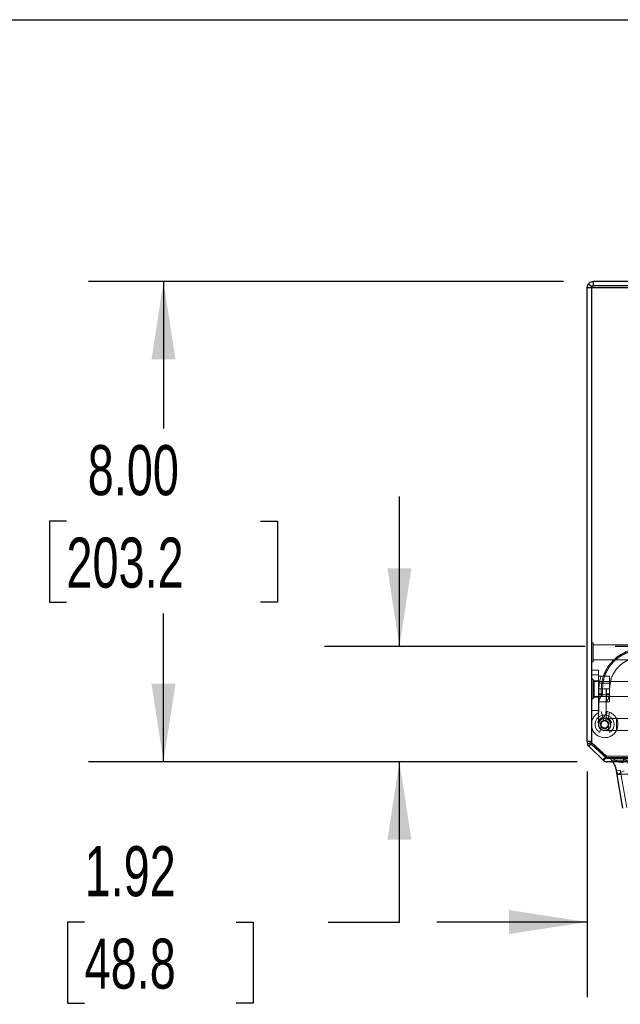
# Model space of a CAD drawing. Header units: inches. Extents: x 0.2 to 10.8, y 0.2 to 8.2.
# Tile 50 of 84: x 2.2 to 3.2, y 6.6 to 8.2. Entities that reach past the tile are written whole.
import ezdxf

# ---------------------------------------------------------------- set-up
doc = ezdxf.new("R2010")
doc.units = ezdxf.units.IN
doc.header["$MEASUREMENT"] = 0
doc.linetypes.add('HIDDEN', pattern=[0.075, 0.05, -0.025])
doc.layers.add('DIMENSIONS', color=140, linetype='Continuous')
doc.layers.add('TEXT', color=140, linetype='Continuous')
doc.styles.add('SLDTEXTSTYLE0', font='TXT', dxfattribs={"width": 0.7})
doc.dimstyles.new('SLDDIMSTYLE1', dxfattribs={"dimtxt": 0.084961, "dimasz": 0.13, "dimexe": 0, "dimexo": 0.0625, "dimgap": 0.02124, "dimtad": 0, "dimtih": 1, "dimtoh": 1, "dimlfac": 10, "dimrnd": 1e-09, "dimzin": 12, "dimdsep": 46, "dimtxsty": 'SLDTEXTSTYLE0', "dimsah": 1, "dimcen": 0.09, "dimadec": 0, "dimazin": 3, "dimtfac": 1, "dimtmove": 0, "dimatfit": 0, "dimfxl": 0, "dimfrac": 2, "dimtolj": 1, "dimtzin": 12, "dimarcsym": 0})
doc.dimstyles.new('SLDDIMSTYLE2', dxfattribs={"dimtxt": 0.084961, "dimasz": 0.13, "dimexe": 0, "dimexo": 0.0625, "dimgap": 0.02124, "dimtad": 0, "dimtih": 1, "dimtoh": 1, "dimlfac": 10, "dimrnd": 1e-09, "dimzin": 4, "dimdsep": 46, "dimtxsty": 'SLDTEXTSTYLE0', "dimsah": 1, "dimcen": 0.09, "dimadec": 0, "dimazin": 1, "dimtfac": 1, "dimtofl": 0, "dimtmove": 0, "dimatfit": 3, "dimfxl": 0, "dimfrac": 2, "dimtolj": 1, "dimtzin": 12, "dimarcsym": 0})

# ---------------------------------------------------------------- blocks, each defined once
blk = doc.blocks.new('_D_2')
at = {"layer": 'DIMENSIONS'}
for p, q in [((2.8269, 7.2061), (2.8269, 7.4561)), ((3.1361, 7.2061), (2.7019, 7.2061)), ((3.1231, 7.0141), (2.7019, 7.0141)), ((2.8269, 6.7471), (2.8269, 7.0141)), ((2.3026, 6.7471), (2.2741, 6.7471)), ((2.2741, 6.7471), (2.2741, 6.6121)), ((2.5551, 6.7471), (2.5836, 6.7471)), ((2.5836, 6.7471), (2.5836, 6.6121)), ((2.7082, 6.7471), (2.8269, 6.7471)), ((2.2741, 6.6121), (2.3026, 6.6121)), ((2.5836, 6.6121), (2.5551, 6.6121))]:
    blk.add_line(p, q, dxfattribs=at)
for points in [[(2.8269, 7.2061), (2.8469, 7.3361), (2.8069, 7.3361)], [(2.8269, 7.0141), (2.8069, 6.8841), (2.8469, 6.8841)]]:
    blk.add_solid(points, dxfattribs=at)
at = {"layer": 'DIMENSIONS', "char_height": 0.08333, "attachment_point": 1, "style": 'SLDTEXTSTYLE0'}
for s, insert in [('1.92', (2.3026, 6.8735)), ('48.8', (2.3026, 6.7195))]:
    blk.add_mtext(s, dxfattribs=dict(at, insert=insert))
blk = doc.blocks.new('_D_3')
at = {"layer": 'DIMENSIONS'}
for p, q in [((3.1394, 6.9978), (3.1394, 6.6221)), ((3.301, 6.9101), (3.301, 6.6221)), ((3.1394, 6.7471), (2.8894, 6.7471)), ((3.301, 6.7471), (3.4932, 6.7471)), ((3.6083, 6.7471), (3.5798, 6.7471)), ((3.5798, 6.7471), (3.5798, 6.6121)), ((3.8608, 6.7471), (3.8893, 6.7471)), ((3.8893, 6.7471), (3.8893, 6.6121)), ((3.5798, 6.6121), (3.6083, 6.6121)), ((3.8893, 6.6121), (3.8608, 6.6121))]:
    blk.add_line(p, q, dxfattribs=at)
for points in [[(3.1394, 6.7471), (3.0094, 6.7671), (3.0094, 6.7271)], [(3.301, 6.7471), (3.431, 6.7271), (3.431, 6.7671)]]:
    blk.add_solid(points, dxfattribs=at)
at = {"layer": 'DIMENSIONS', "char_height": 0.08333, "attachment_point": 1, "style": 'SLDTEXTSTYLE0'}
for s, insert in [('1.62', (3.6083, 6.8735)), ('41.0', (3.6083, 6.7195))]:
    blk.add_mtext(s, dxfattribs=dict(at, insert=insert))
blk = doc.blocks.new('_D_4')
at = {"layer": 'DIMENSIONS'}
for p, q in [((3.1002, 7.8141), (2.309, 7.8141)), ((2.434, 7.8141), (2.434, 7.569)), ((2.2724, 7.415), (2.2439, 7.415)), ((2.2439, 7.415), (2.2439, 7.28)), ((2.5956, 7.415), (2.6241, 7.415)), ((2.6241, 7.415), (2.6241, 7.28)), ((2.2439, 7.28), (2.2724, 7.28)), ((2.6241, 7.28), (2.5956, 7.28)), ((2.434, 7.0141), (2.434, 7.2609)), ((3.1231, 7.0141), (2.309, 7.0141))]:
    blk.add_line(p, q, dxfattribs=at)
for points in [[(2.434, 7.8141), (2.414, 7.6841), (2.454, 7.6841)], [(2.434, 7.0141), (2.454, 7.1441), (2.414, 7.1441)]]:
    blk.add_solid(points, dxfattribs=at)
at = {"layer": 'DIMENSIONS', "char_height": 0.08333, "attachment_point": 1, "style": 'SLDTEXTSTYLE0'}
for s, insert in [('8.00', (2.3078, 7.5414)), ('203.2', (2.2724, 7.3874))]:
    blk.add_mtext(s, dxfattribs=dict(at, insert=insert))

msp = doc.modelspace()

# ---------------------------------------------------------------- linework, layer by layer
at = {"color": 7, "linetype": 'Continuous', "lineweight": 25}
for p, q in [((3.146637, 7.805851), (3.141454, 7.809559)), ((3.146637, 7.80684), (3.146637, 7.803832)), ((3.150237, 7.806874), (3.150237, 7.814074)), ((5.132237, 7.814074), (3.150237, 7.814074)), ((5.132237, 7.806874), (3.150237, 7.806874)), ((3.146637, 7.803274), (3.139437, 7.803274)), ((3.139437, 7.047766), (3.139437, 7.803274)), ((3.146637, 7.803832), (5.132237, 7.803832)), ((3.146637, 7.803832), (3.146637, 7.042968)), ((3.146637, 7.047766), (3.139437, 7.047766)), ((3.146637, 7.046274), (3.140259, 7.043633)), ((3.146637, 7.044166), (3.1426, 7.040129)), ((3.165492, 7.017238), (3.1426, 7.040129)), ((3.146637, 7.042968), (3.171637, 7.02031)), ((3.170025, 7.021771), (3.165492, 7.017238)), ((3.17055, 7.021295), (3.166816, 7.016111)), ((3.171637, 7.02031), (3.263637, 7.02031)), ((3.260737, 7.014074), (3.173128, 7.014074)), ((3.187696, 6.998711), (3.198598, 6.936886)), ((3.189387, 6.994151), (3.195602, 6.994151)), ((3.190309, 6.993539), (3.19571, 6.993539))]:
    msp.add_line(p, q, dxfattribs=at)
at = {"color": 7, "linetype": 'HIDDEN', "lineweight": 18}
for p, q in [((3.146637, 7.806874), (3.146637, 7.80684)), ((3.146637, 7.806874), (3.150237, 7.806874)), ((3.14731, 7.805369), (3.146637, 7.805851)), ((3.149762, 7.211899), (3.146637, 7.211899)), ((3.149762, 7.180649), (3.149762, 7.211899)), ((3.209137, 7.208774), (3.149762, 7.208774)), ((3.149762, 7.183774), (3.209137, 7.183774)), ((3.146637, 7.180649), (3.149762, 7.180649)), ((3.146637, 7.166771), (3.158448, 7.166771)), ((3.158448, 7.166771), (3.158448, 7.158897)), ((3.146637, 7.158897), (3.158448, 7.158897)), ((3.158448, 7.158897), (3.146637, 7.158897)), ((3.146637, 7.158897), (3.158448, 7.158897)), ((3.158448, 7.158897), (3.146637, 7.158897)), ((3.151362, 7.14866), (3.146637, 7.153385)), ((3.149762, 7.150899), (3.146637, 7.150899)), ((3.149762, 7.119649), (3.149762, 7.150899)), ((3.158448, 7.158897), (3.158448, 7.076219)), ((3.158448, 7.156574), (3.176948, 7.156574)), ((3.176948, 7.135274), (3.176948, 7.156574)), ((3.209137, 7.147774), (3.149762, 7.147774)), ((3.151362, 7.14866), (3.151362, 7.121889)), ((3.158448, 7.14866), (3.151362, 7.14866)), ((3.176948, 7.145069), (3.158448, 7.145069)), ((3.158448, 7.135274), (3.176948, 7.135274)), ((3.159236, 7.09849), (3.159236, 7.135274)), ((3.159236, 7.135274), (3.159236, 7.1274)), ((3.159236, 7.1274), (3.159236, 7.135274)), ((3.16318, 7.135274), (3.16318, 7.1274)), ((3.16318, 7.1274), (3.16318, 7.135274)), ((3.16318, 7.135274), (3.16318, 7.1274)), ((3.16318, 7.1274), (3.16318, 7.135274)), ((3.16318, 7.135274), (3.16318, 7.1274)), ((3.16318, 7.1274), (3.16318, 7.135274)), ((3.16318, 7.135274), (3.16318, 7.1274)), ((3.16318, 7.1274), (3.16318, 7.135274)), ((3.165141, 7.1274), (3.165141, 7.135274)), ((3.171047, 7.135274), (3.171047, 7.09849)), ((3.171047, 7.135274), (3.171047, 7.1274)), ((3.171636, 7.135274), (3.171636, 7.1274)), ((3.171636, 7.1274), (3.171636, 7.135274)), ((3.171636, 7.135274), (3.171636, 7.1274)), ((3.171636, 7.1274), (3.171636, 7.135274)), ((3.171636, 7.135274), (3.171636, 7.1274)), ((3.171636, 7.1274), (3.171636, 7.135274)), ((3.171636, 7.135274), (3.171636, 7.1274)), ((3.171636, 7.1274), (3.171636, 7.135274)), ((3.176947, 7.1274), (3.176947, 7.135274)), ((3.176948, 7.113974), (3.176948, 7.135274)), ((3.146637, 7.117164), (3.151362, 7.121889)), ((3.146637, 7.119649), (3.149762, 7.119649)), ((3.149762, 7.122774), (3.209137, 7.122774)), ((3.151362, 7.121889), (3.158448, 7.121889)), ((3.158448, 7.125479), (3.176948, 7.125479)), ((3.159236, 7.1274), (3.16318, 7.1274)), ((3.159236, 7.1274), (3.16318, 7.1274)), ((3.159236, 7.1274), (3.16318, 7.1274)), ((3.159236, 7.1274), (3.16318, 7.1274)), ((3.159236, 7.1274), (3.16318, 7.1274)), ((3.159236, 7.1274), (3.16318, 7.1274)), ((3.159236, 7.1274), (3.16318, 7.1274)), ((3.159236, 7.1274), (3.16318, 7.1274)), ((3.171047, 7.1274), (3.171636, 7.1274)), ((3.171047, 7.1274), (3.171636, 7.1274)), ((3.171047, 7.1274), (3.171636, 7.1274)), ((3.171047, 7.1274), (3.171636, 7.1274)), ((3.171047, 7.1274), (3.171636, 7.1274)), ((3.171047, 7.1274), (3.171636, 7.1274)), ((3.171047, 7.1274), (3.171636, 7.1274)), ((3.171047, 7.1274), (3.171636, 7.1274)), ((3.158448, 7.113974), (3.176948, 7.113974)), ((3.158448, 7.099484), (3.146637, 7.099484)), ((3.162978, 7.097515), (3.166035, 7.086107)), ((3.166035, 7.086107), (3.166708, 7.083596)), ((3.18837, 7.086062), (3.168684, 7.086062)), ((3.170661, 7.083596), (3.17153, 7.08684)), ((3.173015, 7.097837), (3.170695, 7.086256)), ((3.176806, 7.096716), (3.174401, 7.084711)), ((3.174401, 7.084711), (3.176806, 7.096716)), ((3.176806, 7.096716), (3.174401, 7.084711)), ((3.174401, 7.084711), (3.176806, 7.096716)), ((3.18837, 7.086062), (3.18837, 7.066377)), ((3.18837, 7.086062), (3.18837, 7.066377)), ((3.221834, 7.086062), (3.18837, 7.086062)), ((3.161308, 7.078196), (3.158064, 7.079065)), ((3.160816, 7.063833), (3.162713, 7.072373)), ((3.174656, 7.072373), (3.176553, 7.063833)), ((3.179305, 7.079065), (3.176061, 7.078196)), ((3.168684, 7.066377), (3.18837, 7.066377)), ((3.18837, 7.066377), (3.221834, 7.066377)), ((3.146911, 7.046388), (3.146637, 7.046274)), ((3.171637, 7.023353), (3.146637, 7.046011)), ((3.147692, 7.04522), (3.146637, 7.044166)), ((3.170582, 7.022328), (3.14769, 7.045219)), ((3.170583, 7.022329), (3.147692, 7.04522)), ((3.170583, 7.022329), (3.170025, 7.021771)), ((3.171024, 7.021953), (3.17055, 7.021295)), ((3.171637, 7.02031), (3.171637, 7.023353)), ((3.171637, 7.023353), (3.263637, 7.023353)), ((3.173128, 7.021274), (3.173124, 7.021274)), ((3.260737, 7.021274), (3.173128, 7.021274)), ((3.179784, 7.016933), (3.260737, 7.016933)), ((3.179784, 7.016933), (3.181809, 7.014074)), ((3.187696, 6.998711), (3.194787, 6.999961)), ((3.190747, 6.99364), (3.201329, 6.998801)), ((3.190747, 6.99364), (5.088079, 6.99364)), ((3.190747, 6.99364), (5.088079, 6.99364)), ((3.194787, 6.999961), (3.205688, 6.938136))]:
    msp.add_line(p, q, dxfattribs=at)
at = {"color": 7, "linetype": 'HIDDEN', "lineweight": 18, "flags": 128}
msp.add_lwpolyline([(5.098851, 7.021056), (4.154609, 7.021056), (3.17999, 7.021056)], dxfattribs=at)
at = {"color": 7, "linetype": 'HIDDEN', "lineweight": 18}
for radius in [0.009843, 0.00689, 0.005906]:
    msp.add_circle((3.168684, 7.076219), radius, dxfattribs=at)
for centre, radius, start, end in [((3.230102, 7.135274), 0.070866, 0, 180), ((3.230102, 7.135274), 0.059055, 0, 180), ((3.171047, 7.114196), 0.011811, 131.763398, 180), ((3.173015, 7.113343), 0.001969, 134.476272, 180), ((3.168684, 7.076219), 0.022047, 180, 105), ((3.168684, 7.076219), 0.022047, 121.007583, 180), ((3.168684, 7.076219), 0.015748, 305.260915, 234.739085), ((3.155299, 7.09849), 0.003937, 301.007583, 0), ((3.168684, 7.076219), 0.011811, 109.096044, 160.903956), ((3.168684, 7.076219), 0.010236, 180, 105), ((3.168684, 7.076219), 0.010236, 121.007583, 180), ((3.155299, 7.09849), 0.015748, 301.007583, 0), ((3.165078, 7.086636), 0.000787, 15, 109.096044), ((3.172291, 7.086636), 0.000787, 70.903956, 165), ((3.168684, 7.076219), 0.011811, 19.096044, 70.903956), ((3.158267, 7.079826), 0.000787, 160.903956, 255), ((3.161104, 7.077435), 0.000787, 350.886842, 75), ((3.161944, 7.072544), 0.000787, 347.479537, 28.603264), ((3.167469, 7.0838), 0.000787, 195, 279.113158), ((3.1699, 7.0838), 0.000787, 260.886842, 345), ((3.175425, 7.072544), 0.000787, 151.396736, 192.520463), ((3.176265, 7.077435), 0.000787, 105, 189.113158), ((3.179101, 7.079826), 0.000787, 285, 19.096044), ((3.160048, 7.064004), 0.000787, 234.739085, 347.479537), ((3.177321, 7.064004), 0.000787, 192.520463, 305.260915), ((3.150233, 7.047762), 0.003596, 180, 225), ((3.173124, 7.024871), 0.003596, 225, 246.754644), ((3.173128, 7.024874), 0.0036, 234.232771, 270), ((3.190309, 6.994539), 0.001, 270, 296)]:
    msp.add_arc(centre, radius, start, end, dxfattribs=at)
at = {"color": 7, "linetype": 'Continuous', "lineweight": 25}
for centre, radius, start in [((3.173128, 7.024874), 0.0108, 234.232771), ((3.190309, 6.994539), 0.001, 202.85776)]:
    msp.add_arc(centre, radius, start, 270, dxfattribs=at)
for points, knots in [([(3.139437, 7.803274), (3.139437, 7.804393), (3.139612, 7.80551), (3.140296, 7.807639), (3.140804, 7.80865), (3.141454, 7.809559)], [0, 0, 0, 0, 0.5, 0.5, 1, 1, 1, 1]), ([(3.141454, 7.809559), (3.142449, 7.81095), (3.143779, 7.812098), (3.14682, 7.813661), (3.148528, 7.814074), (3.150237, 7.814074)], [0, 0, 0, 0, 0.5, 0.5, 1, 1, 1, 1]), ([(3.149231, 7.806714), (3.149284, 7.806735), (3.149586, 7.806855), (3.149915, 7.806862), (3.150187, 7.806868)], [0, 0, 0, 0, 0.17488454, 1, 1, 1, 1]), ([(3.181809, 7.014074), (3.181874, 7.013984), (3.183442, 7.011776), (3.185919, 7.007616), (3.187441, 7.002652), (3.187884, 6.999831), (3.188463, 6.997699), (3.188996, 6.995652), (3.189387, 6.994151)], [0, 0, 0, 0, 0.016911, 0.41062978, 0.70322803, 0.71307437, 0.78944614, 1, 1, 1, 1])]:
    msp.add_open_spline(points, degree=3, knots=knots, dxfattribs=at)
at = {"color": 7, "linetype": 'HIDDEN', "lineweight": 18}
for points, knots in [([(3.14731, 7.805369), (3.147492, 7.805589), (3.147856, 7.806027), (3.148526, 7.806486), (3.149014, 7.806644), (3.149231, 7.806714)], [0, 0, 0, 0, 0.35705931, 0.714118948, 1, 1, 1, 1]), ([(3.297025, 7.135274), (3.297036, 7.145199), (3.293102, 7.162494), (3.277889, 7.184241), (3.256694, 7.198626), (3.230102, 7.20398), (3.203509, 7.198626), (3.182314, 7.184241), (3.167102, 7.162494), (3.163168, 7.145199), (3.163179, 7.135274)], [4.71241411, 4.71241411, 4.71241411, 4.71241411, 5.15721613, 5.48839216, 5.88580339, 6.28321463, 6.68062587, 7.0780371, 7.40921314, 7.85401516, 7.85401516, 7.85401516, 7.85401516]), ([(3.163179, 7.135274), (3.163168, 7.145199), (3.167102, 7.162494), (3.182314, 7.184241), (3.203509, 7.198626), (3.230102, 7.20398), (3.256694, 7.198626), (3.277889, 7.184241), (3.293102, 7.162494), (3.297036, 7.145199), (3.297025, 7.135274)], [4.71236405, 4.71236405, 4.71236405, 4.71236405, 5.15716608, 5.48834211, 5.88575335, 6.2831646, 6.68057584, 7.07798708, 7.40916311, 7.85396503, 7.85396503, 7.85396503, 7.85396503]), ([(3.297025, 7.135274), (3.297036, 7.145199), (3.293102, 7.162494), (3.277889, 7.184241), (3.256694, 7.198626), (3.230102, 7.20398), (3.203509, 7.198626), (3.182314, 7.184241), (3.167102, 7.162494), (3.163168, 7.145199), (3.163179, 7.135274)], [4.71241411, 4.71241411, 4.71241411, 4.71241411, 5.15721613, 5.48839216, 5.88580339, 6.28321463, 6.68062587, 7.0780371, 7.40921314, 7.85401516, 7.85401516, 7.85401516, 7.85401516]), ([(3.163179, 7.135274), (3.163168, 7.145199), (3.167102, 7.162494), (3.182314, 7.184241), (3.203509, 7.198626), (3.230102, 7.20398), (3.256694, 7.198626), (3.277889, 7.184241), (3.293102, 7.162494), (3.297036, 7.145199), (3.297025, 7.135274)], [4.71236405, 4.71236405, 4.71236405, 4.71236405, 5.15716608, 5.48834211, 5.88575335, 6.2831646, 6.68057584, 7.07798708, 7.40916311, 7.85396514, 7.85396514, 7.85396514, 7.85396514]), ([(3.297025, 7.135274), (3.297036, 7.145199), (3.293102, 7.162494), (3.277889, 7.184241), (3.256694, 7.198626), (3.230102, 7.20398), (3.203509, 7.198626), (3.182314, 7.184241), (3.167102, 7.162494), (3.163168, 7.145199), (3.163179, 7.135274)], [4.71241411, 4.71241411, 4.71241411, 4.71241411, 5.15721613, 5.48839216, 5.88580339, 6.28321463, 6.68062587, 7.0780371, 7.40921314, 7.85401516, 7.85401516, 7.85401516, 7.85401516]), ([(3.163179, 7.135274), (3.163168, 7.145199), (3.167102, 7.162494), (3.182314, 7.184241), (3.203509, 7.198626), (3.230102, 7.20398), (3.256694, 7.198626), (3.277889, 7.184241), (3.293102, 7.162494), (3.297036, 7.145199), (3.297025, 7.135274)], [4.71236405, 4.71236405, 4.71236405, 4.71236405, 5.15716608, 5.48834211, 5.88575335, 6.2831646, 6.68057584, 7.07798708, 7.40916311, 7.85396503, 7.85396503, 7.85396503, 7.85396503]), ([(3.297025, 7.135274), (3.297036, 7.145199), (3.293102, 7.162494), (3.277889, 7.184241), (3.256694, 7.198626), (3.230102, 7.20398), (3.203509, 7.198626), (3.182314, 7.184241), (3.167102, 7.162494), (3.163168, 7.145199), (3.163179, 7.135274)], [4.71241411, 4.71241411, 4.71241411, 4.71241411, 5.15721613, 5.48839216, 5.88580339, 6.28321463, 6.68062587, 7.0780371, 7.40921314, 7.85401516, 7.85401516, 7.85401516, 7.85401516]), ([(3.163179, 7.135274), (3.163168, 7.145199), (3.167102, 7.162494), (3.182314, 7.184241), (3.203509, 7.198626), (3.230102, 7.20398), (3.256694, 7.198626), (3.277889, 7.184241), (3.293102, 7.162494), (3.297036, 7.145199), (3.297025, 7.135274)], [4.71236405, 4.71236405, 4.71236405, 4.71236405, 5.15716608, 5.48834211, 5.88575335, 6.2831646, 6.68057584, 7.07798708, 7.40916311, 7.85396514, 7.85396514, 7.85396514, 7.85396514]), ([(3.165288, 7.135258), (3.165592, 7.140492), (3.166194, 7.150857), (3.171749, 7.164958), (3.179368, 7.17656), (3.188121, 7.185289), (3.196983, 7.191451), (3.205291, 7.195512), (3.212838, 7.198037), (3.220356, 7.199648), (3.22881, 7.200445), (3.2389, 7.19994), (3.250391, 7.197412), (3.262712, 7.19205), (3.274939, 7.183172), (3.283726, 7.172696), (3.289343, 7.162465), (3.292618, 7.153681), (3.29472, 7.144506), (3.294895, 7.138258), (3.294978, 7.13527)], [0, 0, 0, 0, 0.07677257, 0.15202587, 0.21979321, 0.28005189, 0.3328038, 0.37802886, 0.41573246, 0.44970215, 0.49102275, 0.54040342, 0.59784483, 0.66331816, 0.73684016, 0.81838403, 0.86226343, 0.90815695, 0.95606808, 1, 1, 1, 1]), ([(3.176947, 7.135274), (3.17729, 7.139859), (3.177945, 7.148614), (3.182747, 7.160324), (3.189096, 7.169664), (3.196315, 7.176662), (3.203588, 7.181579), (3.210385, 7.1848), (3.216547, 7.186783), (3.222675, 7.188028), (3.229559, 7.188607), (3.237762, 7.18812), (3.247092, 7.185986), (3.257082, 7.181555), (3.266982, 7.174273), (3.275734, 7.163779), (3.280766, 7.152603), (3.283035, 7.14245), (3.283175, 7.137036), (3.283247, 7.134273)], [0, 0, 0, 0, 0.08179201, 0.15618243, 0.22316994, 0.28273254, 0.33487192, 0.37956861, 0.41682775, 0.45040637, 0.49125362, 0.54006481, 0.59684045, 0.66155266, 0.73421748, 0.81480892, 0.90331048, 0.9506592, 1, 1, 1, 1]), ([(3.16318, 7.1274), (3.16318, 7.126825), (3.16318, 7.12625), (3.16318, 7.125187), (3.16318, 7.1247), (3.16318, 7.123886), (3.16318, 7.12356), (3.16318, 7.12312), (3.16318, 7.123006), (3.16318, 7.123006), (3.16318, 7.12312), (3.16318, 7.12356), (3.16318, 7.123886), (3.16318, 7.1247), (3.16318, 7.125187), (3.16318, 7.12625), (3.16318, 7.126825), (3.16318, 7.1274)], [0, 0, 0, 0, 0.125, 0.125, 0.25, 0.25, 0.375, 0.375, 0.5, 0.5, 0.625, 0.625, 0.75, 0.75, 0.875, 0.875, 1, 1, 1, 1]), ([(3.16318, 7.1274), (3.16318, 7.126825), (3.16318, 7.12625), (3.16318, 7.125187), (3.16318, 7.1247), (3.16318, 7.123886), (3.16318, 7.12356), (3.16318, 7.12312), (3.16318, 7.123006), (3.16318, 7.123006), (3.16318, 7.12312), (3.16318, 7.12356), (3.16318, 7.123886), (3.16318, 7.1247), (3.16318, 7.125187), (3.16318, 7.12625), (3.16318, 7.126825), (3.16318, 7.1274)], [0, 0, 0, 0, 0.125, 0.125, 0.25, 0.25, 0.375, 0.375, 0.5, 0.5, 0.625, 0.625, 0.75, 0.75, 0.875, 0.875, 1, 1, 1, 1]), ([(3.16318, 7.1274), (3.16318, 7.126825), (3.16318, 7.12625), (3.16318, 7.125187), (3.16318, 7.1247), (3.16318, 7.123886), (3.16318, 7.12356), (3.16318, 7.12312), (3.16318, 7.123006), (3.16318, 7.123006), (3.16318, 7.12312), (3.16318, 7.12356), (3.16318, 7.123886), (3.16318, 7.1247), (3.16318, 7.125187), (3.16318, 7.12625), (3.16318, 7.126825), (3.16318, 7.1274)], [0, 0, 0, 0, 0.125, 0.125, 0.25, 0.25, 0.375, 0.375, 0.5, 0.5, 0.625, 0.625, 0.75, 0.75, 0.875, 0.875, 1, 1, 1, 1]), ([(3.16318, 7.1274), (3.16318, 7.126825), (3.16318, 7.12625), (3.16318, 7.125187), (3.16318, 7.1247), (3.16318, 7.123886), (3.16318, 7.12356), (3.16318, 7.12312), (3.16318, 7.123006), (3.16318, 7.123006), (3.16318, 7.12312), (3.16318, 7.12356), (3.16318, 7.123886), (3.16318, 7.1247), (3.16318, 7.125187), (3.16318, 7.12625), (3.16318, 7.126825), (3.16318, 7.1274)], [0, 0, 0, 0, 0.125, 0.125, 0.25, 0.25, 0.375, 0.375, 0.5, 0.5, 0.625, 0.625, 0.75, 0.75, 0.875, 0.875, 1, 1, 1, 1]), ([(3.16318, 7.123006), (3.16347, 7.1233), (3.164051, 7.12389), (3.164655, 7.124982), (3.165062, 7.126162), (3.165115, 7.126988), (3.165141, 7.1274)], [0, 0, 0, 0, 0.24967274, 0.49989112, 0.75021416, 1, 1, 1, 1]), ([(3.171636, 7.1274), (3.171636, 7.124075), (3.171636, 7.119158), (3.171636, 7.115407), (3.171636, 7.114418), (3.171636, 7.115407), (3.171636, 7.119158), (3.171636, 7.124075), (3.171636, 7.1274)], [6.28318531, 6.28318531, 6.28318531, 6.28318531, 7.06858347, 7.46128255, 7.85398163, 8.24668072, 8.6393798, 9.42477796, 9.42477796, 9.42477796, 9.42477796]), ([(3.171636, 7.1274), (3.171636, 7.124075), (3.171636, 7.119158), (3.171636, 7.115407), (3.171636, 7.114418), (3.171636, 7.115407), (3.171636, 7.119158), (3.171636, 7.124075), (3.171636, 7.1274)], [6.28318531, 6.28318531, 6.28318531, 6.28318531, 7.06858347, 7.46128255, 7.85398163, 8.24668072, 8.6393798, 9.42477796, 9.42477796, 9.42477796, 9.42477796]), ([(3.171636, 7.1274), (3.171636, 7.124075), (3.171636, 7.119158), (3.171636, 7.115407), (3.171636, 7.114418), (3.171636, 7.115407), (3.171636, 7.119158), (3.171636, 7.124075), (3.171636, 7.1274)], [6.28318531, 6.28318531, 6.28318531, 6.28318531, 7.06858347, 7.46128255, 7.85398163, 8.24668072, 8.6393798, 9.42477796, 9.42477796, 9.42477796, 9.42477796]), ([(3.171636, 7.1274), (3.171636, 7.124075), (3.171636, 7.119158), (3.171636, 7.115407), (3.171636, 7.114418), (3.171636, 7.115407), (3.171636, 7.119158), (3.171636, 7.124075), (3.171636, 7.1274)], [6.28318531, 6.28318531, 6.28318531, 6.28318531, 7.06858347, 7.46128255, 7.85398163, 8.24668072, 8.6393798, 9.42477796, 9.42477796, 9.42477796, 9.42477796]), ([(3.171636, 7.114748), (3.172427, 7.115619), (3.174008, 7.117362), (3.175662, 7.1205), (3.176748, 7.123877), (3.176881, 7.126226), (3.176947, 7.1274)], [0, 0, 0, 0, 0.25006353, 0.50009114, 0.74997073, 1, 1, 1, 1]), ([(3.171636, 7.1274), (3.172428, 7.1274), (3.174012, 7.1274), (3.175648, 7.1274), (3.176609, 7.1274), (3.176732, 7.1274), (3.176773, 7.1274)], [0, 0, 0, 0, 0.285974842, 0.57190862, 0.857673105, 1, 1, 1, 1]), ([(3.171636, 7.1274), (3.172428, 7.1274), (3.174012, 7.1274), (3.175648, 7.1274), (3.176609, 7.1274), (3.176732, 7.1274), (3.176773, 7.1274)], [0, 0, 0, 0, 0.28597484, 0.57190862, 0.8576731, 1, 1, 1, 1]), ([(3.176773, 7.1274), (3.176732, 7.1274), (3.176609, 7.1274), (3.175648, 7.1274), (3.174012, 7.1274), (3.172428, 7.1274), (3.171636, 7.1274)], [0, 0, 0, 0, 0.1423269, 0.42809138, 0.71402516, 1, 1, 1, 1]), ([(3.171636, 7.1274), (3.172428, 7.1274), (3.174012, 7.1274), (3.175648, 7.1274), (3.176609, 7.1274), (3.176732, 7.1274), (3.176773, 7.1274)], [0, 0, 0, 0, 0.28597484, 0.57190862, 0.8576731, 1, 1, 1, 1]), ([(3.176773, 7.1274), (3.176732, 7.1274), (3.176609, 7.1274), (3.175648, 7.1274), (3.174012, 7.1274), (3.172428, 7.1274), (3.171636, 7.1274)], [0, 0, 0, 0, 0.1423269, 0.42809138, 0.71402516, 1, 1, 1, 1]), ([(3.171636, 7.1274), (3.172428, 7.1274), (3.174012, 7.1274), (3.175648, 7.1274), (3.176609, 7.1274), (3.176732, 7.1274), (3.176773, 7.1274)], [0, 0, 0, 0, 0.28597484, 0.57190862, 0.8576731, 1, 1, 1, 1]), ([(3.176773, 7.1274), (3.176732, 7.1274), (3.176609, 7.1274), (3.175648, 7.1274), (3.174012, 7.1274), (3.172428, 7.1274), (3.171636, 7.1274)], [0, 0, 0, 0, 0.1423269, 0.42809138, 0.71402516, 1, 1, 1, 1]), ([(3.176947, 7.1274), (3.176946, 7.127307), (3.176944, 7.127118), (3.176927, 7.127034), (3.176899, 7.127112), (3.176873, 7.127302), (3.17686, 7.1274)], [0, 0, 0, 0, 0.22960581, 0.46792177, 0.72290459, 1, 1, 1, 1]), ([(3.234501, 7.011626), (3.234622, 7.011914), (3.234841, 7.012437), (3.235099, 7.013171), (3.235267, 7.013766), (3.23535, 7.014269), (3.235384, 7.014714), (3.23534, 7.015151), (3.235202, 7.015563), (3.234974, 7.015928), (3.234603, 7.016242), (3.234079, 7.016533), (3.233355, 7.016647), (3.232596, 7.016311), (3.231818, 7.015653), (3.230991, 7.014763), (3.230057, 7.013776), (3.22922, 7.012899), (3.228354, 7.01211), (3.227371, 7.011356), (3.226139, 7.010566), (3.224691, 7.009836), (3.223306, 7.009275), (3.22218, 7.008934), (3.221465, 7.008844), (3.221037, 7.008992), (3.2208, 7.009202), (3.220647, 7.009485), (3.220578, 7.009822), (3.220552, 7.010223), (3.220566, 7.010711), (3.220671, 7.011382), (3.220854, 7.012343), (3.221084, 7.0134), (3.221287, 7.014396), (3.2214, 7.015163), (3.221447, 7.0158), (3.221439, 7.016316), (3.22133, 7.016743), (3.221127, 7.017105), (3.220852, 7.017319), (3.220424, 7.01747), (3.219706, 7.017483), (3.218752, 7.017174), (3.217738, 7.016512), (3.216809, 7.015679), (3.215901, 7.014686), (3.215024, 7.013554), (3.214177, 7.012284), (3.213474, 7.011105), (3.21298, 7.010106), (3.212653, 7.009579), (3.212436, 7.009324), (3.212212, 7.009172), (3.211924, 7.009019), (3.211502, 7.008895), (3.210817, 7.008889), (3.209959, 7.009216), (3.209055, 7.009898), (3.208212, 7.010821), (3.207403, 7.012001), (3.206735, 7.013294), (3.206204, 7.014464), (3.205799, 7.015305), (3.205486, 7.015895), (3.205172, 7.016405), (3.204789, 7.016895), (3.204304, 7.017414), (3.203763, 7.01788), (3.203185, 7.018271), (3.202589, 7.01858), (3.201987, 7.018795), (3.201363, 7.018886), (3.200856, 7.018849), (3.200499, 7.018657), (3.200319, 7.018419), (3.20019, 7.018115), (3.200111, 7.017768), (3.20007, 7.01745), (3.200105, 7.017056), (3.200141, 7.016469), (3.200209, 7.015734), (3.20024, 7.014997), (3.200183, 7.014408), (3.20004, 7.013869), (3.199592, 7.013375), (3.198926, 7.013124), (3.198128, 7.013023), (3.197305, 7.013024), (3.196488, 7.013094), (3.195667, 7.013203), (3.194842, 7.013332), (3.193526, 7.013545), (3.191939, 7.013741), (3.190328, 7.014166), (3.1892, 7.014656), (3.188378, 7.015166), (3.187651, 7.015719), (3.186967, 7.016334), (3.186304, 7.016994), (3.185625, 7.017655), (3.184507, 7.018664), (3.182805, 7.019793), (3.181077, 7.020685), (3.17994, 7.021079), (3.179533, 7.021195), (3.179243, 7.021211), (3.179024, 7.021176), (3.178845, 7.02108), (3.178691, 7.020895), (3.178659, 7.020506), (3.178702, 7.020022), (3.178848, 7.019427), (3.179075, 7.018736), (3.179388, 7.01788), (3.179644, 7.017267), (3.179784, 7.016933)], [0, 0, 0, 0, 0.00887305, 0.01612679, 0.02174796, 0.0259186, 0.02987559, 0.03354539, 0.03754947, 0.04179969, 0.04628167, 0.05341962, 0.06299658, 0.07323931, 0.08260003, 0.09720863, 0.11179443, 0.12614669, 0.13687196, 0.15079985, 0.16783474, 0.18756148, 0.20860809, 0.22181651, 0.23090106, 0.23507366, 0.23844559, 0.24117942, 0.24414987, 0.24774331, 0.25183856, 0.2570825, 0.26590121, 0.27829399, 0.28651893, 0.29343884, 0.2991001, 0.3035105, 0.30704742, 0.31095525, 0.31529414, 0.31879183, 0.32740701, 0.34200598, 0.3552752, 0.36904964, 0.38332096, 0.3981625, 0.41363445, 0.42977457, 0.43930992, 0.44536838, 0.44836698, 0.45054688, 0.45437496, 0.45979437, 0.46676857, 0.48006376, 0.49279918, 0.50500221, 0.51986264, 0.53627398, 0.54758299, 0.55656263, 0.56313647, 0.56740495, 0.57474284, 0.58236469, 0.59028607, 0.59853048, 0.60633785, 0.61412268, 0.62189815, 0.62985382, 0.63289757, 0.63593224, 0.63909369, 0.64231577, 0.64555646, 0.64753972, 0.65279376, 0.661246, 0.66723892, 0.67241999, 0.67681358, 0.68265402, 0.69238384, 0.70264508, 0.71282685, 0.72309767, 0.73343621, 0.74382656, 0.7542627, 0.78319511, 0.80375407, 0.81587507, 0.82713426, 0.83743592, 0.84673967, 0.8577645, 0.86808313, 0.87757271, 0.90736347, 0.9387904, 0.94628522, 0.95136786, 0.95416197, 0.95734598, 0.95968513, 0.96129006, 0.96451959, 0.96942276, 0.97440303, 0.98110092, 0.98967952, 1, 1, 1, 1])]:
    msp.add_open_spline(points, degree=3, knots=knots, dxfattribs=at)
for points in [[(3.14731, 7.805369), (3.146876, 7.804763), (3.146637, 7.80402), (3.146637, 7.803274)], [(3.176947, 7.135274), (3.176947, 7.135274), (3.174986, 7.135274), (3.171636, 7.135274)], [(3.176947, 7.135274), (3.176947, 7.135274), (3.174986, 7.135274), (3.171636, 7.135274)], [(3.165141, 7.1274), (3.165141, 7.1274), (3.16441, 7.1274), (3.16318, 7.1274)], [(3.16318, 7.1274), (3.16441, 7.1274), (3.165141, 7.1274), (3.165141, 7.1274)], [(3.165141, 7.1274), (3.165141, 7.1274), (3.16441, 7.1274), (3.16318, 7.1274)], [(3.16318, 7.1274), (3.16441, 7.1274), (3.165141, 7.1274), (3.165141, 7.1274)], [(3.165141, 7.1274), (3.165141, 7.1274), (3.16441, 7.1274), (3.16318, 7.1274)], [(3.16318, 7.1274), (3.16441, 7.1274), (3.165141, 7.1274), (3.165141, 7.1274)], [(3.165141, 7.1274), (3.165141, 7.1274), (3.16441, 7.1274), (3.16318, 7.1274)], [(3.16318, 7.1274), (3.16441, 7.1274), (3.165141, 7.1274), (3.165141, 7.1274)], [(3.176947, 7.1274), (3.176951, 7.1274), (3.176005, 7.1274), (3.173311, 7.1274), (3.171636, 7.1274)], [(3.146637, 7.047766), (3.146637, 7.047294), (3.146731, 7.046823), (3.146911, 7.046388)], [(3.147692, 7.04522), (3.147358, 7.045554), (3.147092, 7.045952), (3.146911, 7.046388)], [(3.171024, 7.021953), (3.170867, 7.022066), (3.17072, 7.022192), (3.170583, 7.022329)]]:
    msp.add_open_spline(points, degree=3, dxfattribs=at)
at = {"color": 7, "linetype": 'Continuous', "lineweight": 25}
for points in [[(3.139437, 7.047766), (3.139437, 7.046349), (3.139717, 7.044941), (3.140259, 7.043633)], [(3.1426, 7.040129), (3.141599, 7.04113), (3.140801, 7.042324), (3.140259, 7.043633)], [(3.166816, 7.016111), (3.166345, 7.01645), (3.165902, 7.016828), (3.165492, 7.017238)]]:
    msp.add_open_spline(points, degree=3, dxfattribs=at)
at = {"layer": 'DIMENSIONS'}
msp.add_line((3.230102, 7.206141), (3.1861, 7.206141), dxfattribs=at)
at = {"layer": 'TEXT'}
msp.add_line((0.25, 8.25), (10.75, 8.25), dxfattribs=at)

# ---------------------------------------------------------------- dimensions: what is measured, and where the dimension line sits
at = {"layer": 'DIMENSIONS'}
for base, p1, p2, dimstyle, picture, middle in [((2.434007, 7.814074), (3.173128, 7.014074), (3.150237, 7.814074), 'SLDDIMSTYLE2', '_D_4', (2.434007, 7.414986)), ((2.82691, 7.014074), (3.1861, 7.206141), (3.173128, 7.014074), 'SLDDIMSTYLE1', '_D_2', (2.82691, 6.747085))]:
    dim = msp.add_linear_dim(base=base, p1=p1, p2=p2, angle=90, dimstyle=dimstyle, dxfattribs=at)
    dim.commit()
    dim.dimension.update_dxf_attribs({"geometry": picture, "text_midpoint": middle, "dimtype": 160})
dim = msp.add_linear_dim(base=(3.300968, 6.747085), p1=(3.139437, 7.047766), p2=(3.300968, 6.960078), dimstyle='SLDDIMSTYLE1', dxfattribs=at)
dim.commit()
dim.dimension.update_dxf_attribs({"geometry": '_D_3', "text_midpoint": (3.73455, 6.747085), "dimtype": 160})

doc.saveas('drawing.dxf')
